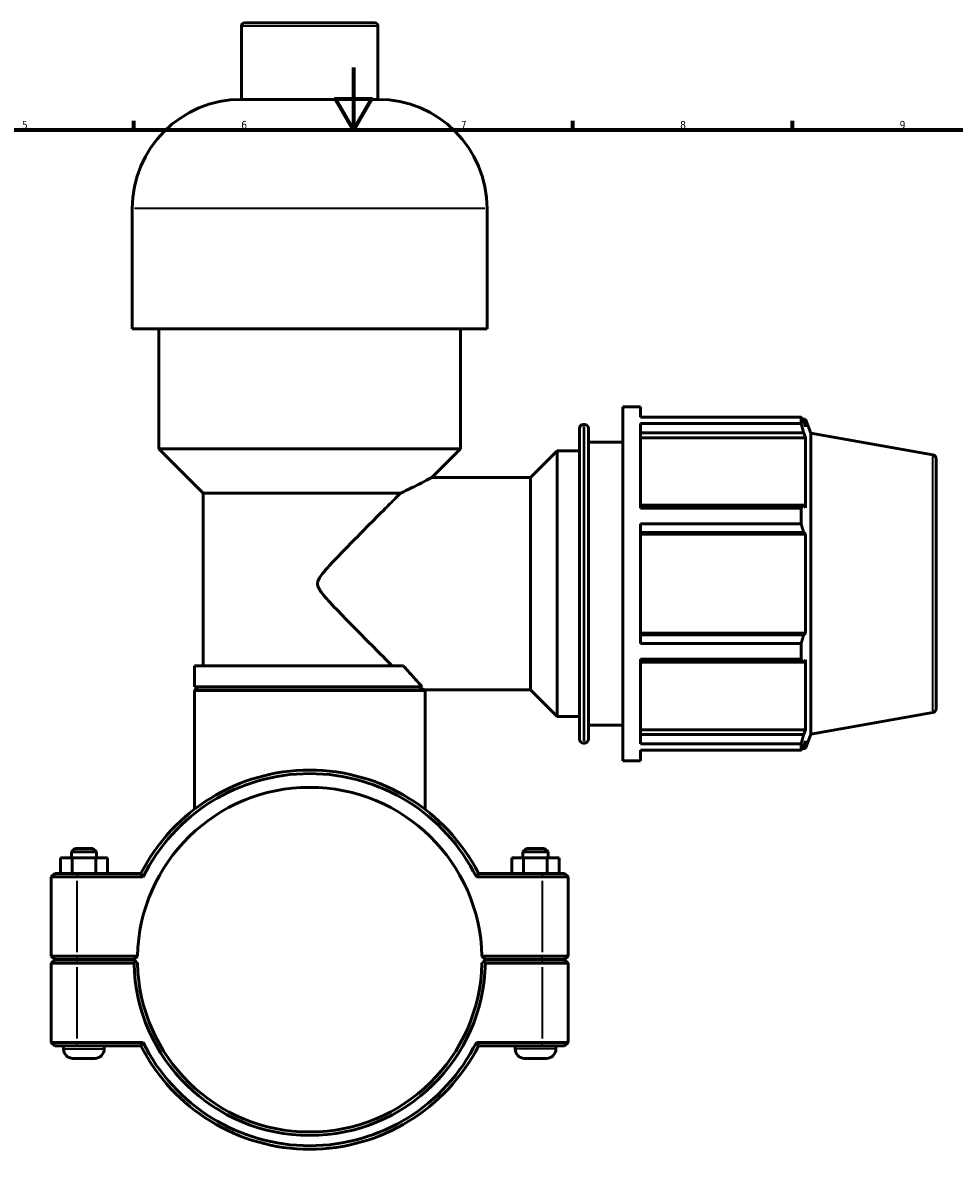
# Model space of a CAD drawing. Header units: millimetres. Extents: x 0 to 1061, y -26 to 1487.
# Tile 4 of 8: x 315 to 612, y 242 to 608. Entities that reach past the tile are written whole.
import ezdxf

# ---------------------------------------------------------------- set-up
doc = ezdxf.new("R2010")
doc.units = ezdxf.units.MM
for name, color, linetype, lineweight in [('Border (ISO)', 7, 'Continuous', 70), ('Visible (ISO)', 7, 'Continuous', 50), ('Visible Narrow (ISO)', 7, 'Continuous', 35)]:
    doc.layers.add(name, color=color, linetype=linetype, lineweight=lineweight)
doc.styles.add('Note Text (ISO)', font='tahoma.ttf')

# ---------------------------------------------------------------- blocks, each defined once
blk = doc.blocks.new('Borders Default Border')
at = {"layer": 'Border (ISO)'}
for p, q in [((350.42, 574), (350.42, 576.9)), ((490.58, 574), (490.58, 576.9)), ((560.67, 574), (560.67, 576.9))]:
    blk.add_line(p, q, dxfattribs=at)
at = {"layer": 'Border (ISO)', "flags": 128}
for points in [[(420.5, 594), (420.5, 574), (414.73, 584), (426.27, 584), (420.5, 574)], [(20, 20), (20, 574), (821, 574), (821, 20), (20, 20)]]:
    blk.add_lwpolyline(points, dxfattribs=at)
at = {"layer": 'Border (ISO)', "color": 232, "true_color": 0xca0064, "char_height": 2.5, "attachment_point": 7, "style": 'Note Text (ISO)'}
for s, insert in [('5', (314.64, 574.35)), ('6', (384.66, 574.35)), ('7', (454.77, 574.4)), ('8', (524.81, 574.34)), ('9', (594.88, 574.35))]:
    blk.add_mtext(s, dxfattribs=dict(at, insert=insert))

msp = doc.modelspace()

# ---------------------------------------------------------------- linework, layer by layer
at = {"layer": 'Visible (ISO)'}
for p, q in [((385.732, 608.177), (427.33, 608.177)), ((384.732, 583.777), (384.732, 607.177)), ((428.33, 583.777), (428.33, 607.177)), ((428.33, 583.777), (384.732, 583.777)), ((349.875, 510.577), (349.875, 548.92)), ((463.187, 510.577), (463.187, 548.92)), ((463.187, 510.577), (349.875, 510.577)), ((358.374, 472.235), (358.374, 510.577)), ((454.689, 472.235), (454.689, 510.577)), ((506.531, 372.677), (506.531, 485.677)), ((506.531, 485.677), (512.181, 485.677)), ((512.181, 482.34), (512.181, 485.677)), ((493.934, 480.027), (494.271, 480.027)), ((512.181, 482.34), (563.439, 482.34)), ((512.181, 453.241), (512.181, 480.297)), ((563.439, 480.297), (512.181, 480.297)), ((563.439, 480.297), (563.439, 482.34)), ((563.797, 481.722), (564.878, 481.722)), ((564.878, 479.29), (564.261, 480.907)), ((564.878, 479.29), (564.878, 481.722)), ((566.531, 477.18), (564.878, 481.722)), ((492.674, 379.587), (492.674, 478.767)), ((495.531, 478.767), (495.531, 379.587)), ((512.181, 477.289), (564.261, 477.289)), ((512.181, 475.785), (564.878, 475.785)), ((564.261, 477.289), (564.878, 475.785)), ((564.878, 453.44), (564.878, 475.785)), ((566.531, 381.174), (566.531, 477.18)), ((605.49, 470.311), (566.531, 477.18)), ((454.689, 472.235), (358.374, 472.235)), ((372.538, 458.071), (358.374, 472.235)), ((445.532, 463.077), (454.689, 472.235)), ((495.531, 474.377), (506.531, 474.377)), ((477.056, 463.077), (485.531, 471.552)), ((485.531, 386.802), (485.531, 471.552)), ((485.531, 471.552), (492.674, 471.552)), ((606.531, 469.07), (606.531, 389.285)), ((445.532, 463.077), (477.056, 463.077)), ((477.056, 395.277), (477.056, 463.077)), ((435.534, 458.071), (372.538, 458.071)), ((372.538, 402.944), (372.538, 458.071)), ((564.261, 454.223), (512.181, 454.223)), ((564.878, 453.44), (564.261, 454.223)), ((512.181, 453.241), (563.439, 453.241)), ((563.439, 448.309), (563.439, 453.241)), ((512.181, 410.046), (512.181, 448.309)), ((563.439, 448.309), (512.181, 448.309)), ((512.181, 445.488), (564.261, 445.488)), ((512.181, 444.978), (564.878, 444.978)), ((564.261, 445.488), (564.878, 444.978)), ((564.878, 413.377), (564.878, 444.978)), ((512.181, 413.377), (564.878, 413.377)), ((564.261, 412.867), (512.181, 412.867)), ((512.181, 410.046), (563.439, 410.046)), ((563.439, 405.114), (563.439, 410.046)), ((564.878, 413.377), (564.261, 412.867)), ((436.45, 402.944), (369.705, 402.944)), ((369.705, 396.277), (369.705, 402.944)), ((512.181, 378.058), (512.181, 405.114)), ((563.439, 405.114), (512.181, 405.114)), ((512.181, 404.132), (564.261, 404.132)), ((564.261, 404.132), (564.878, 404.915)), ((564.878, 382.569), (564.878, 404.915)), ((442.439, 396.277), (369.705, 396.277)), ((370.805, 396.177), (369.705, 395.077)), ((370.805, 396.177), (441.405, 396.177)), ((378.203, 396.177), (378.203, 396.277)), ((443.158, 395.277), (477.056, 395.277)), ((443.158, 395.277), (443.358, 395.077)), ((477.056, 395.277), (485.531, 386.802)), ((443.358, 395.077), (369.705, 395.077)), ((369.705, 357.178), (369.705, 395.077)), ((443.358, 357.178), (443.358, 395.077)), ((605.49, 388.044), (566.531, 381.174)), ((485.531, 386.802), (492.674, 386.802)), ((495.531, 383.977), (506.531, 383.977)), ((512.181, 382.569), (564.878, 382.569)), ((564.261, 381.066), (512.181, 381.066)), ((564.878, 382.569), (564.261, 381.066)), ((566.531, 381.174), (564.878, 376.632)), ((493.934, 378.327), (494.271, 378.327)), ((512.181, 378.058), (563.439, 378.058)), ((563.439, 376.015), (563.439, 378.058)), ((564.261, 377.448), (564.878, 379.064)), ((564.878, 376.632), (564.878, 379.064)), ((512.181, 372.677), (512.181, 376.015)), ((563.439, 376.015), (512.181, 376.015)), ((563.797, 376.632), (564.878, 376.632)), ((506.531, 372.677), (512.181, 372.677)), ((331.531, 344.677), (330.431, 343.577)), ((331.531, 344.677), (337.331, 344.677)), ((337.331, 344.677), (338.431, 343.577)), ((475.731, 344.677), (474.631, 343.577)), ((481.531, 344.677), (475.731, 344.677)), ((481.531, 344.677), (482.631, 343.577)), ((326.926, 341.677), (330.713, 341.677)), ((326.926, 336.677), (326.926, 341.677)), ((338.431, 343.577), (330.431, 343.577)), ((330.431, 341.677), (330.431, 343.577)), ((330.713, 341.677), (338.219, 341.677)), ((330.713, 336.677), (330.713, 341.677)), ((338.219, 341.677), (341.937, 341.677)), ((338.219, 336.677), (338.219, 341.677)), ((338.431, 341.677), (338.431, 343.577)), ((341.937, 336.677), (341.937, 341.677)), ((474.844, 341.677), (471.126, 341.677)), ((471.126, 336.677), (471.126, 341.677)), ((474.631, 343.577), (482.631, 343.577)), ((474.631, 343.577), (474.631, 341.677)), ((474.844, 336.677), (474.844, 341.677)), ((482.349, 341.677), (474.844, 341.677)), ((482.349, 336.677), (482.349, 341.677)), ((486.137, 341.677), (482.349, 341.677)), ((482.631, 343.577), (482.631, 341.677)), ((486.137, 336.677), (486.137, 341.677)), ((325.131, 336.677), (324.031, 335.577)), ((325.131, 336.677), (332.281, 336.677)), ((352.642, 336.677), (332.281, 336.677)), ((480.781, 336.677), (460.42, 336.677)), ((480.781, 336.677), (487.931, 336.677)), ((487.931, 336.677), (489.031, 335.577)), ((332.281, 335.577), (324.031, 335.577)), ((324.031, 335.577), (324.031, 310.327)), ((332.281, 335.577), (353.32, 335.577)), ((459.742, 335.577), (480.781, 335.577)), ((489.031, 335.577), (480.781, 335.577)), ((489.031, 310.327), (489.031, 335.577)), ((325.131, 309.227), (324.031, 310.327)), ((324.031, 310.327), (332.281, 310.327)), ((325.131, 309.127), (324.031, 308.027)), ((332.281, 308.027), (324.031, 308.027)), ((324.031, 308.027), (324.031, 282.777)), ((332.281, 309.227), (325.131, 309.227)), ((325.131, 309.127), (332.281, 309.127)), ((327.931, 309.127), (327.931, 309.227)), ((351.543, 310.327), (332.281, 310.327)), ((332.281, 309.227), (350.431, 309.227)), ((350.431, 309.127), (332.281, 309.127)), ((332.281, 308.027), (350.443, 308.027)), ((340.931, 309.127), (340.931, 309.227)), ((350.431, 309.227), (351.543, 310.327)), ((350.986, 308.579), (350.431, 309.127)), ((461.519, 310.327), (462.631, 309.227)), ((480.781, 310.327), (461.519, 310.327)), ((462.631, 309.127), (462.077, 308.579)), ((462.619, 308.027), (480.781, 308.027)), ((462.631, 309.227), (480.781, 309.227)), ((480.781, 309.127), (462.631, 309.127)), ((472.131, 309.227), (472.131, 309.127)), ((480.781, 310.327), (489.031, 310.327)), ((487.931, 309.227), (480.781, 309.227)), ((480.781, 309.127), (487.931, 309.127)), ((489.031, 308.027), (480.781, 308.027)), ((485.131, 309.227), (485.131, 309.127)), ((487.931, 309.227), (489.031, 310.327)), ((487.931, 309.127), (489.031, 308.027)), ((489.031, 282.777), (489.031, 308.027)), ((324.031, 282.777), (332.281, 282.777)), ((325.131, 281.677), (324.031, 282.777)), ((353.32, 282.777), (332.281, 282.777)), ((480.781, 282.777), (459.742, 282.777)), ((480.781, 282.777), (489.031, 282.777)), ((487.931, 281.677), (489.031, 282.777)), ((332.281, 281.677), (325.131, 281.677)), ((327.931, 280.677), (327.931, 281.677)), ((332.281, 281.677), (352.642, 281.677)), ((340.931, 280.677), (340.931, 281.677)), ((460.42, 281.677), (480.781, 281.677)), ((472.131, 281.677), (472.131, 280.677)), ((487.931, 281.677), (480.781, 281.677)), ((485.131, 281.677), (485.131, 280.677)), ((337.931, 277.677), (330.931, 277.677)), ((475.131, 277.677), (482.131, 277.677))]:
    msp.add_line(p, q, dxfattribs=at)
for centre, radius, start, end in [((385.732, 607.177), 1, 90, 180), ((427.33, 607.177), 1, 0, 90), ((384.732, 548.92), 34.857, 90, 180), ((428.33, 548.92), 34.857, 0, 90), ((493.934, 478.767), 1.26, 90, 180), ((494.271, 478.767), 1.26, 0, 90), ((605.271, 469.07), 1.26, 0, 80), ((605.271, 389.285), 1.26, 280, 0), ((493.934, 379.587), 1.26, 180, 270), ((494.271, 379.587), 1.26, 270, 0), ((406.531, 309.177), 60.5, 27.03569, 152.96431), ((406.531, 309.177), 59.4, 26.3878, 153.6122), ((406.531, 309.177), 55, 1.19809, 178.80191), ((406.531, 309.177), 56.1, 181.17459, 358.82541), ((406.531, 309.177), 55, 178.80191, 178.80198), ((406.531, 309.177), 55, 181.19802, 358.80198), ((406.531, 309.177), 55, 1.19802, 1.19809), ((406.531, 309.177), 59.4, 206.3878, 333.6122), ((330.931, 280.677), 3, 180, 270), ((337.931, 280.677), 3, 270, 0), ((406.531, 309.177), 60.5, 207.03569, 332.96431), ((475.131, 280.677), 3, 180, 270), ((482.131, 280.677), 3, 270, 0)]:
    msp.add_arc(centre, radius, start, end, dxfattribs=at)
for points, weights in [([(563.439, 482.34), (563.866, 481.609), (564.261, 480.907)], [1, 1.00175658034, 1.00269704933]), ([(564.261, 477.289), (563.866, 478.762), (563.439, 480.297)], [1.00269704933, 1.00175658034, 1]), ([(563.439, 453.241), (563.866, 453.742), (564.261, 454.223)], [1, 1.00175658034, 1.00269704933]), ([(564.261, 445.488), (563.866, 446.869), (563.439, 448.309)], [1.00269704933, 1.00175658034, 1]), ([(563.439, 410.046), (563.866, 411.485), (564.261, 412.867)], [1, 1.00175658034, 1.00269704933]), ([(564.261, 404.132), (563.866, 404.613), (563.439, 405.114)], [1.00269704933, 1.00175658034, 1]), ([(563.439, 378.058), (563.866, 379.593), (564.261, 381.066)], [1, 1.00175658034, 1.00269704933]), ([(564.261, 377.448), (563.866, 376.746), (563.439, 376.015)], [1.00269704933, 1.00175658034, 1]), ([(351.543, 308.027), (351.266, 308.302), (350.986, 308.579)], [1.01164178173, 1.00874308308, 1.00580210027]), ([(462.077, 308.579), (461.797, 308.302), (461.519, 308.027)], [1.00580210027, 1.00874308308, 1.01164178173])]:
    msp.add_rational_spline(points, weights, degree=2, dxfattribs=at)
for points, knots in [([(445.532, 463.077), (445.532, 463.077), (445.444, 463.03), (445.078, 462.835), (444.8, 462.687), (443.719, 462.116), (442.657, 461.56), (440.164, 460.291), (438.46, 459.442), (436.232, 458.394), (435.885, 458.232), (435.534, 458.071)], [5.1012779, 5.1012779, 5.1012779, 5.1012779, 5.4078643, 5.4078643, 5.7144508, 5.7144508, 6.3276236, 6.3276236, 7.043055, 7.043055, 7.1722852, 7.1722852, 7.1722852, 7.1722852]), ([(435.534, 458.071), (435.203, 457.738), (434.859, 457.393), (433.3, 455.828), (431.978, 454.5), (428.821, 451.325), (426.843, 449.335), (422.788, 445.24), (420.709, 443.136), (416.719, 439.057), (414.783, 437.068), (412.189, 434.255), (411.382, 433.36), (410.288, 431.977), (409.947, 431.519), (409.498, 430.756), (409.36, 430.49), (409.139, 429.898), (409.052, 429.571), (409.052, 428.783), (409.139, 428.457), (409.36, 427.864), (409.498, 427.599), (409.947, 426.836), (410.288, 426.378), (411.382, 424.995), (412.189, 424.1), (414.783, 421.286), (416.719, 419.298), (420.709, 415.219), (422.788, 413.115), (426.843, 409.02), (428.821, 407.029), (431.398, 404.439), (432.154, 403.679), (432.885, 402.944)], [8.4840514, 8.4840514, 8.4840514, 8.4840514, 8.6892577, 8.6892577, 9.3902658, 9.3902658, 10.335816, 10.335816, 11.2813662, 11.2813662, 12.2269163, 12.2269163, 12.6996914, 12.6996914, 12.936079, 12.936079, 13.0542727, 13.0542727, 13.1724665, 13.1724665, 13.2906603, 13.2906603, 13.4088541, 13.4088541, 13.6452416, 13.6452416, 14.1180167, 14.1180167, 15.0635669, 15.0635669, 16.009117, 16.009117, 16.9546672, 16.9546672, 17.3526954, 17.3526954, 17.3526954, 17.3526954]), ([(436.45, 402.944), (436.962, 402.361), (437.461, 401.796), (439.023, 400.038), (440.006, 398.949), (441.477, 397.328), (442.026, 396.728), (442.439, 396.277)], [14.94778, 14.94778, 14.94778, 14.94778, 15.2533141, 15.2533141, 15.9419213, 15.9419213, 16.4996456, 16.4996456, 16.4996456, 16.4996456]), ([(441.405, 396.177), (441.777, 395.988), (442.096, 395.825), (442.88, 395.422), (443.158, 395.277), (443.158, 395.277)], [3.4441213, 3.4441213, 3.4441213, 3.4441213, 3.71050233, 3.71050233, 4.2495133, 4.2495133, 4.2495133, 4.2495133])]:
    msp.add_open_spline(points, degree=3, knots=knots, dxfattribs=at)
for points, degree in [([(433.655, 396.277), (433.696, 396.243), (433.736, 396.21), (433.776, 396.177)], 3), ([(353.32, 335.577), (353.093, 335.944), (352.867, 336.31), (352.642, 336.677)], 3), ([(459.742, 335.577), (459.969, 335.944), (460.195, 336.31), (460.42, 336.677)], 3), ([(350.443, 308.027), (350.714, 308.304), (350.986, 308.579)], 2), ([(462.077, 308.579), (462.348, 308.304), (462.619, 308.027)], 2), ([(353.32, 282.777), (353.093, 282.411), (352.867, 282.044), (352.642, 281.677)], 3), ([(459.742, 282.777), (459.969, 282.411), (460.195, 282.044), (460.42, 281.677)], 3)]:
    msp.add_open_spline(points, degree=degree, dxfattribs=at)
at = {"layer": 'Visible Narrow (ISO)'}
for p, q in [((428.062, 607.177), (385.001, 607.177)), ((462.49, 548.92), (350.573, 548.92)), ((493.934, 479.401), (493.934, 378.953)), ((494.271, 378.953), (494.271, 479.401)), ((605.49, 388.55), (605.49, 469.805)), ((332.281, 336.622), (332.281, 335.632)), ((480.781, 336.622), (480.781, 335.632)), ((332.281, 311.59), (332.281, 334.315)), ((480.781, 334.315), (480.781, 311.59)), ((332.281, 309.282), (332.281, 310.272)), ((332.281, 309.072), (332.281, 308.082)), ((480.781, 309.282), (480.781, 310.272)), ((480.781, 309.072), (480.781, 308.082)), ((332.281, 284.04), (332.281, 306.765)), ((480.781, 306.765), (480.781, 284.04)), ((332.281, 281.732), (332.281, 282.722)), ((480.781, 281.732), (480.781, 282.722)), ((328.011, 280.677), (340.851, 280.677)), ((485.051, 280.677), (472.211, 280.677))]:
    msp.add_line(p, q, dxfattribs=at)

# ---------------------------------------------------------------- block references
msp.add_blockref('Borders Default Border', (0, 0))

doc.saveas('drawing.dxf')
